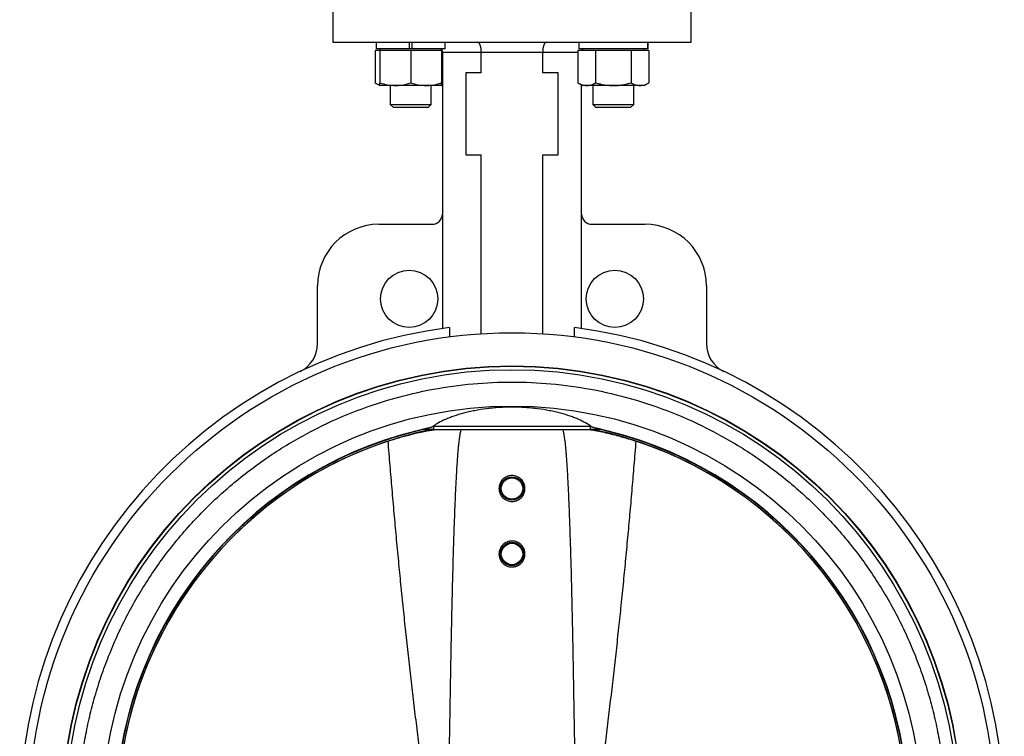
# Model space of a CAD drawing. Header units: millimetres. Extents: x 875 to 4408, y 138 to 3085.
# Tile 4 of 10: x 1898 to 2379, y 1295 to 1645. Entities that reach past the tile are written whole.
import ezdxf

# ---------------------------------------------------------------- set-up
doc = ezdxf.new("R2010")
doc.units = ezdxf.units.MM

msp = doc.modelspace()

# ---------------------------------------------------------------- linework, layer by layer
at = {"color": 7, "linetype": 'Continuous', "lineweight": 25}
for p, q in [((2051.19, 1655.86), (2051.19, 1633.86)), ((2226.19, 1633.86), (2226.19, 1655.86)), ((2051.19, 1633.86), (2226.19, 1633.86)), ((2072.39, 1633.86), (2072.39, 1630.66)), ((2088.39, 1630.66), (2072.39, 1630.66)), ((2074.19, 1630.66), (2074.19, 1629.86)), ((2088.39, 1633.86), (2088.39, 1630.66)), ((2089.99, 1630.66), (2088.39, 1630.66)), ((2089.99, 1630.66), (2089.99, 1633.86)), ((2105.99, 1630.66), (2089.99, 1630.66)), ((2104.19, 1629.86), (2104.19, 1630.66)), ((2105.99, 1630.66), (2105.99, 1633.86)), ((2171.39, 1633.86), (2171.39, 1630.66)), ((2204.97, 1630.66), (2171.39, 1630.66)), ((2173.19, 1630.66), (2173.19, 1629.86)), ((2203.19, 1629.86), (2203.19, 1630.66)), ((2204.97, 1633.86), (2204.97, 1630.66)), ((2204.99, 1630.66), (2204.97, 1630.66)), ((2204.99, 1630.66), (2204.99, 1633.86)), ((2074.19, 1629.86), (2071.87, 1629.86)), ((2071.87, 1629.86), (2071.87, 1614)), ((2081.69, 1629.86), (2074.19, 1629.86)), ((2074.19, 1629.86), (2074.19, 1614)), ((2089.19, 1629.86), (2081.69, 1629.86)), ((2096.69, 1629.86), (2089.19, 1629.86)), ((2089.19, 1629.86), (2089.19, 1614)), ((2104.19, 1629.86), (2096.69, 1629.86)), ((2104.19, 1629.86), (2104.19, 1614)), ((2104.59, 1629.86), (2104.19, 1629.86)), ((2123.69, 1628.86), (2104.69, 1628.86)), ((2104.69, 1628.86), (2104.69, 1493.94)), ((2153.69, 1628.86), (2123.69, 1628.86)), ((2123.69, 1618.86), (2123.69, 1628.86)), ((2153.69, 1618.86), (2153.69, 1628.86)), ((2175.2, 1629.86), (2170.87, 1629.86)), ((2170.87, 1629.86), (2170.87, 1614)), ((2179.53, 1629.86), (2175.2, 1629.86)), ((2179.53, 1629.86), (2179.53, 1614)), ((2188.19, 1629.86), (2179.53, 1629.86)), ((2196.85, 1629.86), (2188.19, 1629.86)), ((2196.85, 1629.86), (2196.85, 1614)), ((2201.18, 1629.86), (2196.85, 1629.86)), ((2205.51, 1629.86), (2201.18, 1629.86)), ((2205.51, 1629.86), (2205.51, 1614)), ((2116.19, 1618.86), (2116.19, 1578.86)), ((2123.69, 1618.86), (2116.19, 1618.86)), ((2161.19, 1618.86), (2153.69, 1618.86)), ((2161.19, 1578.86), (2161.19, 1618.86)), ((2071.87, 1614), (2074.19, 1612.66)), ((2081.69, 1612.66), (2074.19, 1612.66)), ((2079.19, 1612.66), (2079.19, 1603.43)), ((2096.69, 1612.66), (2081.69, 1612.66)), ((2104.19, 1612.66), (2096.69, 1612.66)), ((2099.19, 1603.43), (2099.19, 1612.66)), ((2104.19, 1612.66), (2104.69, 1612.94)), ((2170.87, 1614), (2173.19, 1612.66)), ((2172.69, 1493.94), (2172.69, 1612.94)), ((2175.2, 1612.66), (2173.19, 1612.66)), ((2188.19, 1612.66), (2175.2, 1612.66)), ((2178.19, 1612.66), (2178.19, 1603.43)), ((2201.18, 1612.66), (2188.19, 1612.66)), ((2198.19, 1603.43), (2198.19, 1612.66)), ((2203.19, 1612.66), (2201.18, 1612.66)), ((2203.19, 1612.66), (2205.51, 1614)), ((2079.19, 1603.43), (2080.57, 1602.06)), ((2079.19, 1603.43), (2089.19, 1603.43)), ((2080.57, 1602.06), (2089.19, 1602.06)), ((2089.19, 1603.43), (2099.19, 1603.43)), ((2089.19, 1602.06), (2097.82, 1602.06)), ((2097.82, 1602.06), (2099.19, 1603.43)), ((2178.19, 1603.43), (2179.56, 1602.06)), ((2178.19, 1603.43), (2198.19, 1603.43)), ((2179.56, 1602.06), (2196.82, 1602.06)), ((2196.82, 1602.06), (2198.19, 1603.43)), ((2116.19, 1578.86), (2123.69, 1578.86)), ((2123.69, 1491.38), (2123.69, 1578.86)), ((2153.69, 1578.86), (2161.19, 1578.86)), ((2153.69, 1491.38), (2153.69, 1578.86)), ((2073.69, 1544.86), (2099.69, 1544.86)), ((2177.69, 1544.86), (2203.69, 1544.86)), ((2043.69, 1486.46), (2043.69, 1514.86)), ((2233.69, 1514.86), (2233.69, 1486.46)), ((2108.08, 1494.4), (2108.08, 1489.86)), ((2169.3, 1489.86), (2169.3, 1494.4)), ((2119.74, 1474.8), (2119.74, 1474.64)), ((2157.64, 1474.64), (2157.64, 1474.8)), ((2097.11, 1444.56), (2097.54, 1444.56)), ((2097.54, 1444.56), (2097.46, 1445.17)), ((2100.18, 1446.16), (2177.21, 1446.16)), ((2100.38, 1444.56), (2177.01, 1444.56)), ((2179.84, 1444.56), (2180.28, 1444.56))]:
    msp.add_line(p, q, dxfattribs=at)
at = {"color": 8, "linetype": 'Continuous', "lineweight": 25}
msp.add_line((2170.87, 1628.86), (2153.69, 1628.86), dxfattribs=at)
at = {"color": 7, "linetype": 'Continuous', "lineweight": 25, "flags": 128}
msp.add_lwpolyline([(2179.92, 1445.17), (2179.88, 1444.82), (2179.84, 1444.56)], dxfattribs=at)
at = {"color": 7, "linetype": 'Continuous', "lineweight": 25}
for centre, radius in [((2088.46, 1508.41), 14), ((2188.93, 1508.41), 14), ((2138.69, 1255.86), 236), ((2138.69, 1255.86), 219.76), ((2138.69, 1255.86), 219.6), ((2138.69, 1255.86), 217.95), ((2138.69, 1255.86), 200.17), ((2138.69, 1415.74), 5.7), ((2138.69, 1415.74), 5.22), ((2138.69, 1383.74), 5.7), ((2138.69, 1383.74), 5.22)]:
    msp.add_circle(centre, radius, dxfattribs=at)
for centre, radius, start, end in [((2099.69, 1628.86), 5, 0, 21.1002), ((2177.69, 1628.86), 5, 158.8998, 168.463), ((2099.69, 1549.86), 5, 270, 0), ((2177.69, 1549.86), 5, 180, 270), ((2073.69, 1514.86), 30, 90, 180), ((2203.69, 1514.86), 30, 0, 90), ((2138.69, 1255.86), 240.5, 97.3116, 262.6884), ((2138.69, 1255.86), 240.5, 277.3116, 82.6884), ((2028.69, 1486.46), 15, 295.5011, 0), ((2248.69, 1486.46), 15, 180, 244.4989), ((2138.69, 1255.86), 193.75, 103.8477, 256.1523), ((2138.69, 1255.86), 192.82, 101.6492, 258.5255), ((2138.69, 1255.86), 193.75, 102.2873, 103.8477), ((2097.11, 1424.56), 20, 90, 103.8477), ((2138.69, 1255.86), 192.82, 281.4759, 78.2722), ((2138.69, 1255.86), 193.75, 76.1523, 77.7127), ((2180.28, 1424.56), 20, 76.1523, 90), ((2138.69, 1255.86), 193.75, 283.8477, 76.1523), ((2138.69, 1255.86), 192.8, 108.2929, 251.7071), ((2138.69, 1255.86), 192.8, 288.2929, 71.7071)]:
    msp.add_arc(centre, radius, start, end, dxfattribs=at)
at = {"color": 8, "linetype": 'Continuous', "lineweight": 25}
for start, end in [(102.2913, 258.5421), (281.4572, 77.7193)]:
    msp.add_arc((2138.69, 1255.86), 193.58, start, end, dxfattribs=at)
at = {"color": 7, "linetype": 'Continuous', "lineweight": 25}
for centre, start_param, end_param in [((2122.05, 1628.86), 4.712389, 6.283185), ((2155.33, 1628.86), 0, 1.570796)]:
    msp.add_ellipse(centre, major_axis=(0, 5), ratio=0.328632, start_param=start_param, end_param=end_param, dxfattribs=at)
for points, knots in [([(2071.87, 1614), (2072.57, 1613.58), (2073.34, 1613.12), (2074.13, 1613), (2074.19, 1612.99)], [0, 0, 0, 0, 0.9159386, 1, 1, 1, 1]), ([(2074.19, 1614), (2075.41, 1613.62), (2077.87, 1612.87), (2080.41, 1612.73), (2081.69, 1612.66)], [0, 0, 0, 0, 0.495458, 1, 1, 1, 1]), ([(2074.19, 1612.66), (2074.19, 1612.68), (2074.19, 1612.73), (2074.19, 1613.17), (2074.19, 1613.72), (2074.19, 1614)], [0, 0, 0, 0, 0.268406, 0.632373, 1, 1, 1, 1]), ([(2081.69, 1612.66), (2081.87, 1612.66), (2083.22, 1612.67), (2085.76, 1612.96), (2088.04, 1613.65), (2089.19, 1614)], [0, 0, 0, 0, 0.0701035, 0.5307912, 1, 1, 1, 1]), ([(2089.19, 1614), (2090.41, 1613.62), (2092.87, 1612.87), (2095.41, 1612.73), (2096.69, 1612.66)], [0, 0, 0, 0, 0.495458, 1, 1, 1, 1]), ([(2096.69, 1612.66), (2096.87, 1612.66), (2098.22, 1612.67), (2100.76, 1612.96), (2103.04, 1613.65), (2104.19, 1614)], [0, 0, 0, 0, 0.0701035, 0.5307912, 1, 1, 1, 1]), ([(2104.07, 1612.98), (2104.22, 1612.99), (2104.43, 1613.01), (2104.63, 1613.12), (2104.69, 1613.15)], [0, 0, 0, 0, 0.6960126, 1, 1, 1, 1]), ([(2104.19, 1612.66), (2104.19, 1612.68), (2104.19, 1612.73), (2104.19, 1613.17), (2104.19, 1613.72), (2104.19, 1614)], [0, 0, 0, 0, 0.268406, 0.632373, 1, 1, 1, 1]), ([(2170.87, 1614), (2171.57, 1613.62), (2172.99, 1612.87), (2174.46, 1612.73), (2175.2, 1612.66)], [0, 0, 0, 0, 0.495458, 1, 1, 1, 1]), ([(2175.2, 1612.66), (2175.3, 1612.66), (2176.08, 1612.67), (2177.54, 1612.96), (2178.86, 1613.65), (2179.53, 1614)], [0, 0, 0, 0, 0.070104, 0.530791, 1, 1, 1, 1]), ([(2179.53, 1614), (2180.26, 1613.8), (2182.03, 1613.32), (2184.92, 1612.78), (2187.09, 1612.7), (2188.19, 1612.66)], [0, 0, 0, 0, 0.257243, 0.62638, 1, 1, 1, 1]), ([(2188.19, 1612.66), (2188.98, 1612.68), (2190.83, 1612.73), (2193.74, 1613.17), (2195.81, 1613.72), (2196.85, 1614)], [0, 0, 0, 0, 0.268406, 0.632373, 1, 1, 1, 1]), ([(2196.85, 1614), (2197.55, 1613.62), (2198.97, 1612.87), (2200.44, 1612.73), (2201.18, 1612.66)], [0, 0, 0, 0, 0.495458, 1, 1, 1, 1]), ([(2201.18, 1612.66), (2201.28, 1612.66), (2202.06, 1612.67), (2203.53, 1612.96), (2204.84, 1613.65), (2205.51, 1614)], [0, 0, 0, 0, 0.0701035, 0.5307912, 1, 1, 1, 1]), ([(1926.77, 1255.86), (1926.77, 1256.34), (1926.77, 1257.32), (1926.79, 1258.79), (1926.82, 1260.26), (1926.85, 1261.72), (1926.9, 1263.19), (1926.95, 1264.65), (1927.02, 1266.12), (1927.09, 1267.58), (1927.18, 1269.05), (1927.28, 1270.51), (1927.38, 1271.97), (1927.5, 1273.44), (1927.87, 1277.68), (1928.67, 1284.7), (1930.25, 1294.53), (1932.31, 1304.37), (1934.9, 1314.27), (1937.98, 1324.12), (1941.6, 1333.96), (1945.73, 1343.67), (1951.96, 1356.51), (1961.05, 1372.09), (1973.9, 1389.7), (1988.57, 1405.97), (2004.85, 1420.65), (2022.46, 1433.5), (2041.09, 1444.37), (2060.42, 1453.17), (2080.12, 1459.87), (2099.88, 1464.51), (2119.41, 1467.19), (2138.69, 1468.06), (2157.97, 1467.19), (2177.5, 1464.51), (2197.26, 1459.87), (2216.96, 1453.17), (2236.29, 1444.37), (2254.92, 1433.5), (2272.53, 1420.65), (2288.81, 1405.97), (2303.48, 1389.7), (2316.34, 1372.09), (2325.42, 1356.51), (2331.66, 1343.67), (2335.79, 1333.96), (2339.41, 1324.12), (2342.49, 1314.27), (2345.07, 1304.37), (2347.13, 1294.53), (2348.72, 1284.7), (2349.56, 1277.27), (2349.99, 1272.18), (2350.18, 1269.47), (2350.34, 1266.75), (2350.46, 1264.03), (2350.55, 1261.3), (2350.6, 1258.58), (2350.61, 1256.76), (2350.61, 1255.86)], [0, 0, 0, 0, 0.002205, 0.004409, 0.006613, 0.008817, 0.01102, 0.013223, 0.015426, 0.017629, 0.019832, 0.022036, 0.02424, 0.026444, 0.028649, 0.043454, 0.058261, 0.073506, 0.088752, 0.104385, 0.120019, 0.135975, 0.151933, 0.184342, 0.217095, 0.250023, 0.282951, 0.315704, 0.348113, 0.380017, 0.411274, 0.441757, 0.471361, 0.5, 0.52864, 0.558243, 0.588726, 0.619983, 0.651887, 0.684296, 0.717049, 0.749977, 0.782905, 0.815659, 0.848067, 0.864024, 0.879982, 0.895614, 0.911248, 0.926493, 0.94174, 0.956545, 0.971351, 0.975445, 0.979538, 0.98363, 0.987721, 0.991813, 0.995906, 1, 1, 1, 1]), ([(2177.21, 1446.16), (2176.48, 1446.71), (2175.62, 1447.27), (2173.64, 1448.38), (2172.52, 1448.94), (2170.95, 1449.63), (2170.63, 1449.76), (2169.97, 1450.04), (2169.63, 1450.17), (2168.6, 1450.57), (2167.88, 1450.84), (2165.66, 1451.6), (2164.08, 1452.09), (2161.55, 1452.76), (2160.68, 1452.98), (2159.33, 1453.29), (2158.87, 1453.39), (2157.95, 1453.58), (2157.49, 1453.68), (2155.15, 1454.14), (2153.22, 1454.45), (2150.23, 1454.83), (2149.22, 1454.95), (2147.68, 1455.1), (2147.17, 1455.14), (2146.12, 1455.23), (2145.6, 1455.27), (2142.96, 1455.44), (2140.86, 1455.5), (2136.64, 1455.51), (2134.53, 1455.44), (2131.36, 1455.24), (2130.32, 1455.16), (2128.27, 1454.96), (2127.25, 1454.85), (2124.26, 1454.46), (2122.31, 1454.15), (2119.48, 1453.6), (2118.56, 1453.4), (2116.77, 1452.99), (2115.9, 1452.78), (2113.37, 1452.1), (2111.77, 1451.62), (2109.9, 1450.97), (2109.53, 1450.84), (2108.81, 1450.58), (2108.46, 1450.45), (2107.43, 1450.05), (2106.77, 1449.78), (2104.9, 1448.96), (2103.78, 1448.4), (2102.28, 1447.56), (2101.81, 1447.27), (2100.94, 1446.71), (2100.54, 1446.43), (2100.18, 1446.16)], [0, 0, 0, 0, 0.0625, 0.0625, 0.125, 0.125, 0.140625, 0.140625, 0.15625, 0.15625, 0.1875, 0.1875, 0.25, 0.25, 0.28125, 0.28125, 0.296875, 0.296875, 0.3125, 0.3125, 0.375, 0.375, 0.40625, 0.40625, 0.421875, 0.421875, 0.4375, 0.4375, 0.5, 0.5, 0.5625, 0.5625, 0.59375, 0.59375, 0.625, 0.625, 0.6875, 0.6875, 0.71875, 0.71875, 0.75, 0.75, 0.8125, 0.8125, 0.828125, 0.828125, 0.84375, 0.84375, 0.875, 0.875, 0.9375, 0.9375, 0.96875, 0.96875, 1, 1, 1, 1]), ([(2078.18, 1438.91), (2079.94, 1439.48), (2083.48, 1440.61), (2089.43, 1442.24), (2095.31, 1443.64), (2099.13, 1444.24), (2100.74, 1444.5)], [0, 0, 0, 0, 0.2279975, 0.4590764, 0.7725165, 1, 1, 1, 1]), ([(2100.17, 1446.15), (2100.07, 1446.07), (2099.93, 1445.99), (2099.67, 1445.86), (2099.57, 1445.81), (2099.37, 1445.73), (2099.25, 1445.68), (2099.01, 1445.6), (2098.89, 1445.55), (2098.62, 1445.47), (2098.49, 1445.43), (2098.06, 1445.31), (2097.76, 1445.23), (2097.46, 1445.17)], [0, 0, 0, 0, 0.25, 0.25, 0.375, 0.375, 0.5, 0.5, 0.625, 0.625, 0.75, 0.75, 1, 1, 1, 1]), ([(2100.38, 1444.56), (2100.27, 1444.56), (2100.12, 1444.56), (2099.83, 1444.56), (2099.73, 1444.56), (2099.51, 1444.56), (2099.39, 1444.56), (2099.14, 1444.56), (2099.01, 1444.56), (2098.73, 1444.56), (2098.59, 1444.56), (2098.3, 1444.56), (2098.15, 1444.56), (2097.85, 1444.56), (2097.69, 1444.56), (2097.54, 1444.56)], [0, 0, 0, 0, 0.25, 0.25, 0.375, 0.375, 0.5, 0.5, 0.625, 0.625, 0.75, 0.75, 0.875, 0.875, 1, 1, 1, 1]), ([(2113.97, 1444.56), (2113.94, 1444.52), (2113.82, 1444.37), (2113.67, 1443.98), (2113.36, 1442.97), (2113.05, 1441.24), (2112.76, 1439.17), (2112.54, 1437.2), (2112.36, 1435.38), (2112.16, 1433.07), (2111.94, 1430.2), (2111.69, 1426.45), (2111.45, 1422.49), (2111.24, 1418.41), (2111.04, 1414.39), (2110.85, 1410.05), (2110.66, 1405.34), (2110.48, 1400.62), (2110.32, 1396.16), (2110.11, 1389.9), (2109.85, 1381.34), (2109.63, 1373.04), (2109.48, 1367.16), (2109.4, 1363.98), (2109.33, 1360.74), (2109.25, 1357.44), (2109.18, 1354.07), (2109.07, 1349.06), (2108.93, 1342.19), (2108.76, 1333.5), (2108.6, 1324.46), (2108.44, 1314.91), (2108.28, 1305.68), (2108.1, 1295.05), (2107.88, 1283.31), (2107.57, 1269.63), (2107.24, 1260.45), (2107.07, 1255.86)], [0, 0, 0, 0, 0.00096, 0.003601, 0.006993, 0.018671, 0.031683, 0.040436, 0.050223, 0.060777, 0.077359, 0.095871, 0.120428, 0.140301, 0.160805, 0.184231, 0.209166, 0.23561, 0.259112, 0.27983, 0.334973, 0.394903, 0.411391, 0.428206, 0.445351, 0.462824, 0.480626, 0.498756, 0.542232, 0.589646, 0.636554, 0.6857, 0.74109, 0.78298, 0.854291, 0.927172, 1, 1, 1, 1]), ([(2170.31, 1255.86), (2170.23, 1258.04), (2170.06, 1262.43), (2169.86, 1269), (2169.68, 1275.6), (2169.55, 1281.25), (2169.45, 1286.09), (2169.38, 1289.91), (2169.3, 1294.13), (2169.25, 1297.24), (2169.21, 1299.4), (2169.2, 1300.14), (2169.18, 1300.9), (2169.17, 1301.67), (2169.16, 1302.47), (2169.15, 1303), (2169.14, 1303.29), (2169.14, 1303.36), (2169.14, 1303.62), (2169.13, 1304.17), (2169.11, 1305.09), (2169.08, 1307.22), (2169.01, 1310.82), (2168.94, 1315.21), (2168.87, 1319.33), (2168.81, 1322.72), (2168.75, 1326.02), (2168.69, 1329.38), (2168.63, 1332.77), (2168.57, 1336.05), (2168.51, 1339.15), (2168.45, 1342.15), (2168.4, 1345.07), (2168.34, 1347.91), (2168.2, 1354.72), (2167.96, 1365.14), (2167.69, 1375.61), (2167.51, 1382.06), (2167.42, 1384.88), (2167.34, 1387.65), (2167.25, 1390.35), (2167.17, 1392.98), (2167.08, 1395.56), (2166.98, 1398.54), (2166.86, 1401.9), (2166.71, 1405.61), (2166.57, 1409.15), (2166.42, 1412.53), (2166.27, 1415.76), (2166.12, 1418.82), (2165.97, 1421.71), (2165.82, 1424.42), (2165.66, 1426.94), (2165.5, 1429.31), (2165.34, 1431.51), (2165.2, 1433.24), (2165.09, 1434.55), (2165.01, 1435.48), (2164.92, 1436.36), (2164.84, 1437.2), (2164.75, 1437.99), (2164.66, 1438.74), (2164.51, 1440.01), (2164.28, 1441.58), (2163.98, 1443.12), (2163.71, 1443.98), (2163.56, 1444.37), (2163.44, 1444.52), (2163.41, 1444.56)], [0, 0, 0, 0, 0.034632, 0.069688, 0.104236, 0.139228, 0.159415, 0.180975, 0.199839, 0.226355, 0.230196, 0.234122, 0.238133, 0.24223, 0.246412, 0.25068, 0.250715, 0.250999, 0.251791, 0.254794, 0.259687, 0.266471, 0.288529, 0.316824, 0.336087, 0.353965, 0.370459, 0.388449, 0.407338, 0.424167, 0.440531, 0.456432, 0.471867, 0.486839, 0.501345, 0.580004, 0.652071, 0.667344, 0.682284, 0.696893, 0.71117, 0.725115, 0.738728, 0.752009, 0.772447, 0.79204, 0.810789, 0.828692, 0.845752, 0.861969, 0.877342, 0.891602, 0.904997, 0.91753, 0.9292, 0.940009, 0.945168, 0.950099, 0.954802, 0.959277, 0.963526, 0.967548, 0.971344, 0.983871, 0.993042, 0.99642, 0.999051, 1, 1, 1, 1]), ([(2176.63, 1444.52), (2176.97, 1444.48), (2179.46, 1444.15), (2184.57, 1443.05), (2191.82, 1441.25), (2196.72, 1439.7), (2199.21, 1438.91)], [0, 0, 0, 0, 0.050031, 0.365664, 0.678592, 1, 1, 1, 1]), ([(2179.84, 1444.56), (2179.54, 1444.56), (2179.24, 1444.56), (2178.8, 1444.56), (2178.65, 1444.56), (2178.38, 1444.56), (2178.25, 1444.56), (2178, 1444.56), (2177.88, 1444.56), (2177.65, 1444.56), (2177.55, 1444.56), (2177.27, 1444.56), (2177.12, 1444.56), (2177.01, 1444.56)], [0, 0, 0, 0, 0.25, 0.25, 0.375, 0.375, 0.5, 0.5, 0.625, 0.625, 0.75, 0.75, 1, 1, 1, 1]), ([(2179.92, 1445.17), (2179.62, 1445.23), (2179.33, 1445.31), (2178.76, 1445.47), (2178.49, 1445.55), (2178.13, 1445.68), (2178.02, 1445.72), (2177.81, 1445.81), (2177.72, 1445.85), (2177.54, 1445.94), (2177.46, 1445.98), (2177.32, 1446.07), (2177.27, 1446.11), (2177.22, 1446.15)], [0, 0, 0, 0, 0.25, 0.25, 0.5, 0.5, 0.625, 0.625, 0.75, 0.75, 0.875, 0.875, 1, 1, 1, 1]), ([(2095.87, 1255.86), (2095.87, 1256.21), (2095.87, 1256.92), (2095.86, 1257.99), (2095.84, 1259.06), (2095.82, 1260.13), (2095.77, 1261.74), (2095.69, 1263.89), (2095.5, 1267.46), (2095.17, 1271.98), (2094.67, 1277.4), (2094.09, 1282.94), (2093.47, 1288.46), (2092.81, 1294.11), (2092.14, 1299.71), (2091.45, 1305.44), (2090.54, 1313.06), (2089.41, 1322.69), (2088.1, 1334.21), (2086.85, 1345.61), (2085.62, 1357.2), (2084.46, 1368.67), (2083.3, 1380.47), (2082.22, 1391.98), (2081.14, 1403.78), (2080.13, 1415.33), (2079.13, 1427.12), (2078.5, 1434.91), (2078.18, 1438.91)], [0, 0, 0, 0, 0.005788, 0.011573, 0.017365, 0.023173, 0.029009, 0.043514, 0.058154, 0.087156, 0.117334, 0.146772, 0.177872, 0.207756, 0.239506, 0.269743, 0.301867, 0.364684, 0.427791, 0.491091, 0.551719, 0.618033, 0.679171, 0.745233, 0.806748, 0.872574, 0.934385, 1, 1, 1, 1]), ([(2199.21, 1438.91), (2199.05, 1436.93), (2198.73, 1433.02), (2198.25, 1427.23), (2197.78, 1421.61), (2197.13, 1414), (2196.31, 1404.58), (2195.26, 1393.04), (2194.21, 1381.77), (2193.08, 1370.22), (2191.94, 1358.97), (2190.75, 1347.59), (2189.52, 1336.37), (2188.24, 1324.99), (2187.12, 1315.46), (2186.22, 1307.88), (2185.53, 1302.13), (2184.86, 1296.5), (2184.18, 1290.75), (2183.53, 1285.11), (2182.71, 1277.51), (2182.01, 1269.94), (2181.6, 1262.28), (2181.48, 1256.51), (2181.56, 1250.73), (2181.83, 1244.95), (2182.26, 1239.18), (2182.79, 1233.49), (2183.4, 1227.74), (2184.05, 1222.06), (2184.73, 1216.27), (2185.41, 1210.6), (2186.1, 1204.81), (2187.01, 1197.17), (2188.14, 1187.56), (2189.44, 1176.1), (2190.69, 1164.64), (2191.9, 1153.17), (2193.04, 1141.84), (2194.17, 1130.37), (2195.23, 1119.02), (2196.29, 1107.39), (2197.28, 1096.02), (2198.27, 1084.4), (2198.89, 1076.74), (2199.21, 1072.8)], [0, 0, 0, 0, 0.016244, 0.032036, 0.047375, 0.062262, 0.094417, 0.124521, 0.15682, 0.186778, 0.219258, 0.249035, 0.280165, 0.311296, 0.342429, 0.358456, 0.373563, 0.38961, 0.404696, 0.420716, 0.435828, 0.466967, 0.48256, 0.498193, 0.513888, 0.529584, 0.545262, 0.560937, 0.57616, 0.592292, 0.607487, 0.623657, 0.638863, 0.655024, 0.686388, 0.71775, 0.74911, 0.78047, 0.811829, 0.841996, 0.874549, 0.904866, 0.937272, 0.967716, 1, 1, 1, 1]), ([(2132.34, 1415.74), (2132.34, 1416.16), (2132.38, 1416.57), (2132.5, 1417.18), (2132.56, 1417.38), (2132.68, 1417.78), (2132.75, 1417.98), (2132.99, 1418.56), (2133.18, 1418.92), (2133.65, 1419.61), (2133.91, 1419.94), (2134.5, 1420.52), (2134.82, 1420.79), (2135.51, 1421.25), (2135.88, 1421.45), (2136.46, 1421.68), (2136.65, 1421.75), (2137.05, 1421.87), (2137.25, 1421.92), (2137.87, 1422.05), (2138.28, 1422.09), (2139.11, 1422.09), (2139.53, 1422.04), (2140.35, 1421.88), (2140.75, 1421.76), (2141.32, 1421.52), (2141.51, 1421.43), (2141.88, 1421.23), (2142.06, 1421.12), (2142.57, 1420.78), (2142.9, 1420.51), (2143.49, 1419.92), (2143.75, 1419.6), (2144.09, 1419.08), (2144.2, 1418.91), (2144.39, 1418.54), (2144.48, 1418.35), (2144.72, 1417.77), (2144.84, 1417.37), (2145, 1416.56), (2145.04, 1416.13), (2145.04, 1415.29), (2145, 1414.88), (2144.87, 1414.27), (2144.82, 1414.07), (2144.7, 1413.67), (2144.63, 1413.48), (2144.39, 1412.9), (2144.19, 1412.54), (2143.73, 1411.85), (2143.46, 1411.53), (2142.88, 1410.94), (2142.56, 1410.68), (2142.04, 1410.34), (2141.86, 1410.23), (2141.5, 1410.03), (2141.12, 1409.86), (2140.73, 1409.72), (2140.33, 1409.6), (2140.13, 1409.55), (2139.51, 1409.43), (2139.1, 1409.39), (2138.27, 1409.39), (2137.85, 1409.43), (2137.03, 1409.59), (2136.64, 1409.71), (2136.06, 1409.95), (2135.87, 1410.04), (2135.51, 1410.24), (2135.33, 1410.35), (2134.81, 1410.69), (2134.49, 1410.95), (2133.9, 1411.54), (2133.64, 1411.86), (2133.3, 1412.38), (2133.19, 1412.55), (2133, 1412.92), (2132.91, 1413.11), (2132.67, 1413.68), (2132.55, 1414.08), (2132.38, 1414.89), (2132.34, 1415.32), (2132.34, 1415.74)], [0, 0, 0, 0, 0.03125, 0.03125, 0.046875, 0.046875, 0.0625, 0.0625, 0.09375, 0.09375, 0.125, 0.125, 0.15625, 0.15625, 0.1875, 0.1875, 0.203125, 0.203125, 0.21875, 0.21875, 0.25, 0.25, 0.28125, 0.28125, 0.3125, 0.3125, 0.328125, 0.328125, 0.34375, 0.34375, 0.375, 0.375, 0.40625, 0.40625, 0.421875, 0.421875, 0.4375, 0.4375, 0.46875, 0.46875, 0.5, 0.5, 0.53125, 0.53125, 0.546875, 0.546875, 0.5625, 0.5625, 0.59375, 0.59375, 0.625, 0.625, 0.65625, 0.65625, 0.671875, 0.671875, 0.6875, 0.703125, 0.703125, 0.71875, 0.71875, 0.75, 0.75, 0.78125, 0.78125, 0.8125, 0.8125, 0.828125, 0.828125, 0.84375, 0.84375, 0.875, 0.875, 0.90625, 0.90625, 0.921875, 0.921875, 0.9375, 0.9375, 0.96875, 0.96875, 1, 1, 1, 1]), ([(2132.34, 1383.74), (2132.34, 1384.16), (2132.38, 1384.57), (2132.5, 1385.18), (2132.56, 1385.38), (2132.68, 1385.78), (2132.75, 1385.98), (2132.99, 1386.56), (2133.18, 1386.92), (2133.65, 1387.61), (2133.91, 1387.94), (2134.5, 1388.52), (2134.82, 1388.79), (2135.51, 1389.25), (2135.88, 1389.45), (2136.46, 1389.68), (2136.65, 1389.75), (2137.05, 1389.87), (2137.25, 1389.92), (2137.87, 1390.05), (2138.28, 1390.09), (2139.11, 1390.09), (2139.53, 1390.04), (2140.35, 1389.88), (2140.75, 1389.76), (2141.32, 1389.52), (2141.51, 1389.43), (2141.88, 1389.23), (2142.06, 1389.12), (2142.57, 1388.78), (2142.89, 1388.51), (2143.49, 1387.92), (2143.75, 1387.6), (2144.09, 1387.08), (2144.2, 1386.91), (2144.39, 1386.54), (2144.48, 1386.35), (2144.72, 1385.77), (2144.84, 1385.37), (2145, 1384.56), (2145.04, 1384.13), (2145.04, 1383.29), (2145, 1382.88), (2144.87, 1382.27), (2144.82, 1382.07), (2144.7, 1381.67), (2144.63, 1381.48), (2144.39, 1380.9), (2144.19, 1380.54), (2143.73, 1379.85), (2143.46, 1379.53), (2142.88, 1378.94), (2142.56, 1378.68), (2142.04, 1378.34), (2141.86, 1378.23), (2141.5, 1378.03), (2141.12, 1377.86), (2140.73, 1377.72), (2140.33, 1377.6), (2140.13, 1377.55), (2139.51, 1377.43), (2139.1, 1377.39), (2138.27, 1377.39), (2137.85, 1377.43), (2137.03, 1377.59), (2136.64, 1377.71), (2136.06, 1377.95), (2135.87, 1378.04), (2135.51, 1378.24), (2135.33, 1378.35), (2134.81, 1378.69), (2134.49, 1378.95), (2133.9, 1379.54), (2133.64, 1379.86), (2133.3, 1380.38), (2133.19, 1380.55), (2133, 1380.92), (2132.91, 1381.11), (2132.67, 1381.68), (2132.55, 1382.08), (2132.38, 1382.89), (2132.34, 1383.32), (2132.34, 1383.74)], [0, 0, 0, 0, 0.03125, 0.03125, 0.046875, 0.046875, 0.0625, 0.0625, 0.09375, 0.09375, 0.125, 0.125, 0.15625, 0.15625, 0.1875, 0.1875, 0.203125, 0.203125, 0.21875, 0.21875, 0.25, 0.25, 0.28125, 0.28125, 0.3125, 0.3125, 0.328125, 0.328125, 0.34375, 0.34375, 0.375, 0.375, 0.40625, 0.40625, 0.421875, 0.421875, 0.4375, 0.4375, 0.46875, 0.46875, 0.5, 0.5, 0.53125, 0.53125, 0.546875, 0.546875, 0.5625, 0.5625, 0.59375, 0.59375, 0.625, 0.625, 0.65625, 0.65625, 0.671875, 0.671875, 0.6875, 0.703125, 0.703125, 0.71875, 0.71875, 0.75, 0.75, 0.78125, 0.78125, 0.8125, 0.8125, 0.828125, 0.828125, 0.84375, 0.84375, 0.875, 0.875, 0.90625, 0.90625, 0.921875, 0.921875, 0.9375, 0.9375, 0.96875, 0.96875, 1, 1, 1, 1])]:
    msp.add_open_spline(points, degree=3, knots=knots, dxfattribs=at)
for points in [[(2100.18, 1446.16), (2100.17, 1446.15), (2100.17, 1446.15), (2100.17, 1446.15)], [(2100.17, 1446.15), (2100.24, 1445.62), (2100.31, 1445.09), (2100.38, 1444.56)], [(2177.01, 1444.56), (2177.08, 1445.09), (2177.15, 1445.62), (2177.22, 1446.15)], [(2177.22, 1446.15), (2177.22, 1446.15), (2177.21, 1446.15), (2177.21, 1446.16)]]:
    msp.add_open_spline(points, degree=3, dxfattribs=at)

doc.saveas('drawing.dxf')
